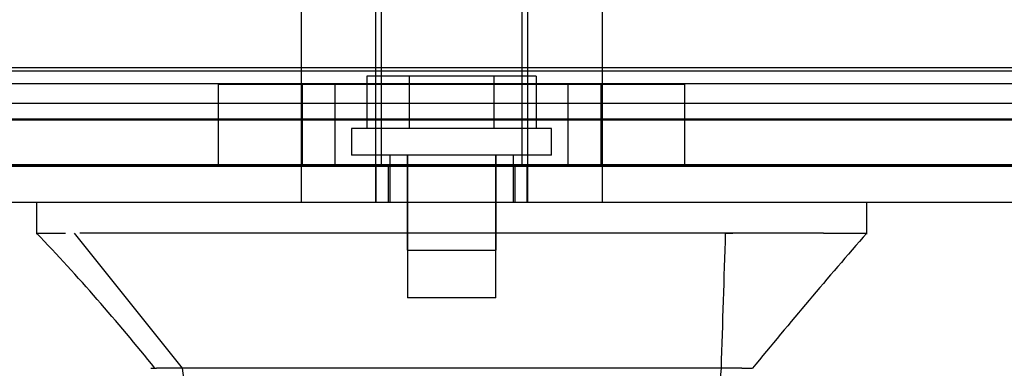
# Model space of a CAD drawing. Header units: inches. Extents: x 1 to 359, y -2 to 239.
# Tile 56 of 83: x 125.65 to 128.235, y 188.82 to 189.736. Entities that reach past the tile are written whole.
import ezdxf
from ezdxf.enums import TextEntityAlignment as Align
from ezdxf.lldxf.tags import DXFTag

# ---------------------------------------------------------------- set-up
doc = ezdxf.new("R2010")
doc.units = ezdxf.units.IN
doc.header["$MEASUREMENT"] = 0
for name, color, linetype in [('COM70220', 7, 'Continuous'), ('COM71196-8', 7, 'Continuous'), ('COM71298-3', 7, 'Continuous'), ('COM71299-3', 7, 'Continuous'), ('Default', 7, 'Continuous'), ('HAN13068', 7, 'Continuous'), ('HAN13068_SCREW', 7, 'Continuous'), ('HAN_NUT', 7, 'Continuous'), ('STD26122', 7, 'Continuous')]:
    doc.layers.add(name, color=color, linetype=linetype)
doc.styles.add('SEACAD_Times_New_Roman', font='times.ttf')
tags = doc.linetypes.add('HIDDEN2', pattern=[0.1875, 0.125, -0.0625]).pattern_tags.tags
tags[6:7] = [DXFTag(74, 4), DXFTag(75, 0), DXFTag(340, '0'), DXFTag(46, 0.0), DXFTag(50, 0.0), DXFTag(44, 0.0), DXFTag(45, 0.0)]
tags[4:5] = [DXFTag(74, 4), DXFTag(75, 0), DXFTag(340, '0'), DXFTag(46, 0.0), DXFTag(50, 0.0), DXFTag(44, 0.0), DXFTag(45, 0.0)]
doc.dimstyles.new('HAMMOND_(STH_-_540x360)', dxfattribs={"dimtxt": 2, "dimasz": 2.5, "dimexe": 1, "dimexo": 1, "dimgap": 0.5, "dimtad": 0, "dimtih": 1, "dimtoh": 1, "dimzin": 0, "dimdsep": 46, "dimtxsty": 'SEACAD_Times_New_Roman', "dimblk1": '_SE_FILLED', "dimblk2": '_SE_FILLED', "dimsah": 1, "dimcen": 1, "dimadec": 0, "dimazin": 0, "dimtfac": 0.8, "dimtofl": 0, "dimtmove": 0, "dimatfit": 3, "dimfxl": 1, "dimtolj": 1, "dimtzin": 0, "dimarcsym": 0})

# ---------------------------------------------------------------- blocks, each defined once
blk = doc.blocks.new('SE3')
at = {"layer": 'COM70220', "color": 7, "linetype": 'HIDDEN2'}
for p, q in [((157.3613, 189.6003), (124.8933, 189.6003)), ((157.3613, 189.3543), (124.8933, 189.3543)), ((157.3613, 189.3523), (124.8933, 189.3523)), ((157.3613, 189.3513), (124.8933, 189.3513))]:
    blk.add_line(p, q, dxfattribs=at)
at = {"layer": 'COM71196-8', "color": 7, "linetype": 'HIDDEN2'}
for p, q in [((157.9373, 189.3503), (124.3173, 189.3503)), ((126.5858, 189.2553), (126.5858, 189.3503)), ((126.6173, 189.3503), (126.6173, 189.2553)), ((126.9513, 189.2553), (126.9513, 189.3503)), ((126.9828, 189.2553), (126.9828, 189.3503))]:
    blk.add_line(p, q, dxfattribs=at)
at = {"layer": 'COM71196-8', "color": 7, "linetype": 'Continuous'}
blk.add_line((157.9373, 189.2553), (124.3173, 189.2553), dxfattribs=at)
at = {"layer": 'COM71298-3', "color": 7, "linetype": 'HIDDEN2'}
for p, q in [((157.3143, 189.6091), (124.7763, 189.6091)), ((124.5266, 189.568), (157.564, 189.568)), ((157.3143, 189.5155), (124.7763, 189.5155)), ((124.5263, 189.473), (157.5643, 189.473))]:
    blk.add_line(p, q, dxfattribs=at)
at = {"layer": 'COM71299-3', "color": 7, "linetype": 'HIDDEN2'}
blk.add_line((125.4093, 189.4753), (157.5643, 189.4753), dxfattribs=at)
at = {"layer": 'HAN13068', "color": 7, "linetype": 'HIDDEN2'}
for p, q in [((126.3888, 189.9573), (126.3888, 189.2553)), ((126.5847, 189.9573), (126.5847, 189.2553)), ((126.9839, 189.9573), (126.9839, 189.2553)), ((127.1798, 189.9573), (127.1798, 189.2553)), ((126.6218, 189.3803), (126.6218, 189.2553)), ((126.6678, 189.3803), (126.6678, 189.1303)), ((126.9008, 189.1303), (126.9008, 189.3803)), ((126.9468, 189.2553), (126.9468, 189.3803)), ((127.5028, 189.1753), (127.5227, 189.1753)), ((126.6678, 189.1303), (126.9008, 189.1303))]:
    blk.add_line(p, q, dxfattribs=at)
at = {"layer": 'HAN13068', "color": 7, "linetype": 'Continuous'}
for p, q in [((125.6944, 189.2553), (125.6944, 189.1724)), ((127.8742, 189.1724), (127.8742, 189.2553)), ((125.6944, 189.1753), (125.7708, 189.1753)), ((125.7934, 189.1753), (126.077, 188.8203)), ((125.8855, 189.1753), (125.8078, 189.1753)), ((127.5028, 189.1753), (125.8855, 189.1753)), ((127.6831, 189.1753), (127.5028, 189.1753)), ((127.7608, 189.1753), (127.6831, 189.1753)), ((127.7608, 189.1753), (127.8741, 189.1753)), ((125.9944, 188.8203), (126.009, 188.8203)), ((126.077, 188.8203), (126.009, 188.8203)), ((126.1225, 188.8203), (126.077, 188.8203)), ((126.077, 188.8203), (126.2925, 187.1823)), ((126.2142, 188.8203), (126.1225, 188.8203)), ((127.4916, 188.8203), (126.2142, 188.8203)), ((127.4916, 188.8203), (127.3274, 187.1849)), ((127.521, 188.8203), (127.4916, 188.8203)), ((127.5364, 188.8203), (127.521, 188.8203)), ((127.5466, 188.8203), (127.5364, 188.8203)), ((127.5466, 188.8203), (127.5741, 188.8203))]:
    blk.add_line(p, q, dxfattribs=at)
for centre, radius, start, end in [((121.9025, 185.5431), 5.2509, 38.6173, 43.7666), ((139.99, 178.631), 16.0617, 138.96729, 140.62542)]:
    blk.add_arc(centre, radius, start, end, dxfattribs=at)
blk.add_open_spline([(127.5028, 189.1753), (127.4991, 189.057), (127.4953, 188.9387), (127.4916, 188.8203)], degree=3, dxfattribs=at)
at = {"layer": 'HAN13068_SCREW', "color": 7, "linetype": 'HIDDEN2'}
for p, q in [((126.6732, 189.5873), (126.562, 189.5873)), ((126.562, 189.5873), (126.562, 189.4503)), ((126.8954, 189.5873), (126.6732, 189.5873)), ((126.6732, 189.5873), (126.6732, 189.4503)), ((127.0066, 189.5873), (126.8954, 189.5873)), ((126.8954, 189.5873), (126.8954, 189.4503)), ((127.0066, 189.5873), (127.0066, 189.4503)), ((127.0468, 189.4503), (126.5218, 189.4503)), ((126.5218, 189.4503), (126.5218, 189.3803)), ((127.0468, 189.3803), (127.0468, 189.4503)), ((127.0468, 189.3803), (126.5218, 189.3803)), ((126.6683, 189.3803), (126.6683, 189.0053)), ((126.9003, 189.0053), (126.9003, 189.3803)), ((126.9003, 189.0053), (126.6683, 189.0053))]:
    blk.add_line(p, q, dxfattribs=at)
at = {"layer": 'HAN_NUT', "color": 7, "linetype": 'HIDDEN2'}
for p, q in [((126.4783, 189.5653), (126.1723, 189.5653)), ((126.1723, 189.3503), (126.1723, 189.5653)), ((126.3918, 189.5653), (126.3918, 189.3503)), ((127.0903, 189.5653), (126.4783, 189.5653)), ((126.4783, 189.3503), (126.4783, 189.5653)), ((127.3963, 189.5653), (127.0903, 189.5653)), ((127.0903, 189.3503), (127.0903, 189.5653)), ((127.1768, 189.3503), (127.1768, 189.5653)), ((127.3963, 189.3503), (127.3963, 189.5653))]:
    blk.add_line(p, q, dxfattribs=at)
at = {"layer": 'STD26122', "color": 7, "linetype": 'HIDDEN2'}
for p, q in [((126.5993, 190.3153), (126.5993, 189.3503)), ((126.9693, 189.3503), (126.9693, 190.3153))]:
    blk.add_line(p, q, dxfattribs=at)
blk = doc.blocks.new('DMBLK112')
at = {"layer": 'Default', "linetype": 'Continuous', "transparency": 16777216}
for points in [[(126.6273, 184.3517), (126.6273, 185.185), (124.1273, 184.7684)], [(155.6273, 184.3517), (158.1273, 184.7684), (155.6273, 185.185)]]:
    blk.add_hatch(color=7, dxfattribs=at).paths.add_polyline_path(points)
at = {"layer": 'Default', "color": 7, "linetype": 'Continuous', "transparency": 16777216}
for p, q in [((158.1273, 188.7353), (158.1273, 183.7684)), ((124.1273, 188.4453), (124.1273, 183.7684)), ((124.1273, 184.7684), (136.233, 184.7684)), ((146.0216, 184.7684), (158.1273, 184.7684))]:
    blk.add_line(p, q, dxfattribs=at)
at = {"layer": 'Default', "color": 7, "linetype": 'Continuous', "transparency": 16777216, "style": 'SEACAD_Times_New_Roman'}
for s, p in [('34.00', (137.715, 185.7684)), ('DOOR', (136.933, 182.7684))]:
    blk.add_text(s, height=2, dxfattribs=at).set_placement(p, align=Align.TOP_LEFT)
blk = doc.blocks.new('_SE_FILLED')
at = {"color": 0}
blk.add_line((0, 0), (-1, 0), dxfattribs=at)
blk.add_solid([(0, 0), (-1, -0.1665), (-1, 0.1665), (0, 0)], dxfattribs=at)

msp = doc.modelspace()

# ---------------------------------------------------------------- block references
at = {"layer": 'Default'}
msp.add_blockref('SE3', (0, 0), dxfattribs=at)

# ---------------------------------------------------------------- dimensions: what is measured, and where the dimension line sits
at = {"layer": 'Default', "color": 7, "linetype": 'Continuous'}
dim = msp.add_linear_dim(base=(158.1273, 184.7684), p1=(124.1273, 189.4453), p2=(158.1273, 189.7353), text='\\A1;<>\\PDOOR', dimstyle='HAMMOND_(STH_-_540x360)', dxfattribs=at)
dim.commit()
dim.dimension.update_dxf_attribs({"geometry": 'DMBLK112', "text_midpoint": (141.1273, 184.7684), "dimtype": 160})

doc.saveas('drawing.dxf')
